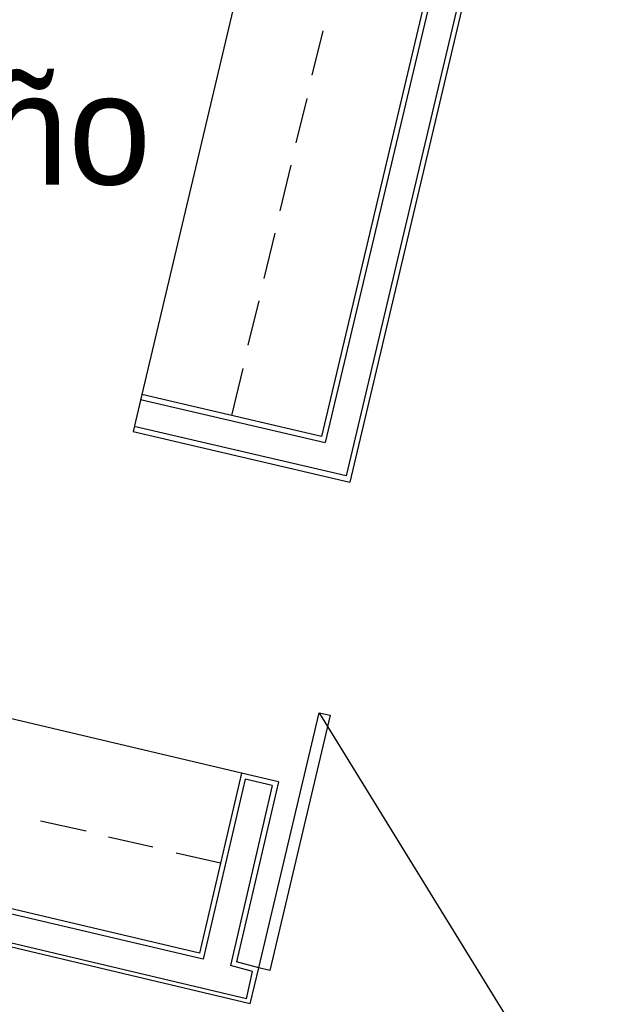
# Model space of a CAD drawing. Header units: feet. Extents: x -79 to 198, y -22 to 181.
# Tile 175 of 256: x 115.65 to 122.17, y 93.3 to 103.95. Entities that reach past the tile are written whole.
import ezdxf
from ezdxf.enums import TextEntityAlignment as Align

# ---------------------------------------------------------------- set-up
doc = ezdxf.new("R2010")
doc.units = ezdxf.units.FT
doc.layers.add('A-LINEA', color=7, linetype='CONTINUOUS')
doc.layers.add('A-NOMBRE-ESPACIO', color=2, linetype='CONTINUOUS')

msp = doc.modelspace()

# ---------------------------------------------------------------- linework, layer by layer
at = {"layer": 'A-LINEA'}
for p, q in [((121.7733, 111.4978), (118.92, 99.4444)), ((121.84, 111.5378), (118.96, 99.3778)), ((122.12, 111.4178), (119.1867, 99.0178)), ((122.1733, 111.4044), (119.2267, 98.9511)), ((119.2933, 109.6844), (116.9733, 99.8978)), ((118.9333, 103.8311), (118.8133, 103.3511)), ((118.76, 103.0978), (118.64, 102.6178)), ((118.5867, 102.3778), (118.4667, 101.8844)), ((118.4133, 101.6444), (118.2933, 101.1511)), ((118.24, 100.9111), (118.12, 100.4311)), ((118.0667, 100.1778), (117.9467, 99.6711)), ((116.9733, 99.8978), (116.88, 99.4978)), ((118.92, 99.4444), (116.9733, 99.8978)), ((116.96, 99.8444), (118.96, 99.3778)), ((119.1867, 99.0178), (116.8933, 99.5511)), ((116.88, 99.4978), (119.2267, 98.9511)), ((118.1067, 93.3644), (96.96, 98.3778)), ((118.1467, 93.3111), (97, 98.3111)), ((118.0533, 95.8044), (113.1867, 96.9511)), ((121.0039, 93.0388), (118.899, 96.4483)), ((121.0039, 93.0388), (118.899, 96.4483)), ((118.0533, 95.8044), (117.6, 93.8578)), ((118.0933, 95.7378), (117.64, 93.7911)), ((118.4533, 95.7111), (118.0533, 95.8044)), ((118.3867, 95.6711), (118.0933, 95.7378)), ((118.3867, 95.6711), (117.9333, 93.7244)), ((118.4533, 95.7111), (118, 93.7644)), ((116.3733, 95.1778), (115.88, 95.2844)), ((117.0933, 95.0044), (116.6133, 95.1111)), ((117.6, 93.8578), (112.7333, 95.0044)), ((117.64, 93.7911), (112.6667, 94.9644)), ((117.8267, 94.8311), (117.3467, 94.9378)), ((118.1733, 93.6578), (117.9333, 93.7244)), ((118.24, 93.6978), (118, 93.7644)), ((118.1467, 93.3111), (118.24, 93.6978)), ((118.1067, 93.3644), (118.1733, 93.6578)), ((118.1067, 93.3644), (118.1733, 93.6578))]:
    msp.add_line(p, q, dxfattribs=at)
msp.add_lwpolyline([(118.24, 93.6978), (118.8933, 96.4578), (119.0133, 96.4311), (118.36, 93.6711), (118.24, 93.6978)], dxfattribs=at)
msp.add_lwpolyline([(118.24, 93.6978), (118.8933, 96.4578), (119.0133, 96.4311), (118.36, 93.6711), (118.24, 93.6978)], dxfattribs=at)

# ---------------------------------------------------------------- texts
at = {"layer": 'A-NOMBRE-ESPACIO'}
msp.add_text('Baño', height=1.2, dxfattribs=at).set_placement((115.2, 102.1689), align=Align.CENTER)

doc.saveas('drawing.dxf')
